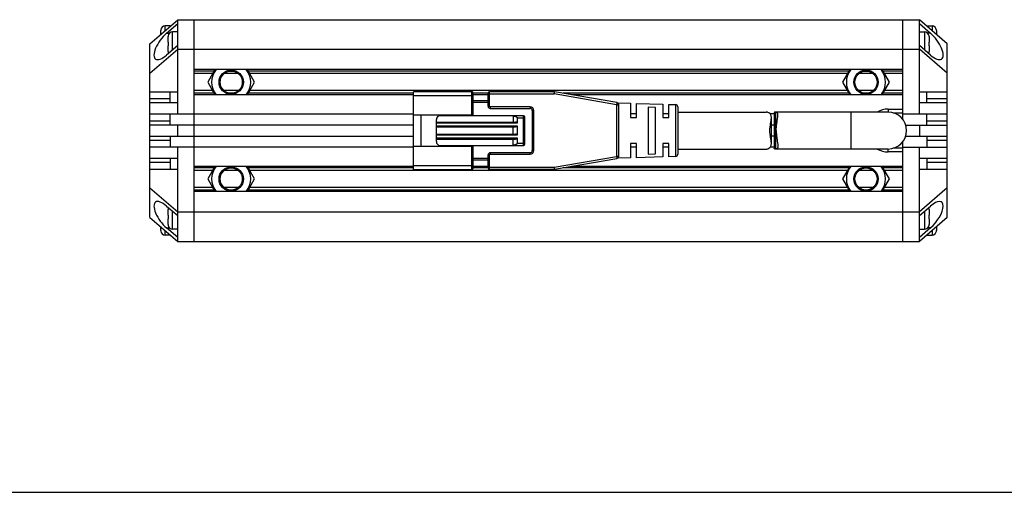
# Model space of a CAD drawing. Header units: millimetres. Extents: x -10 to 461, y 98 to 308.
# Tile 2 of 5: x 123 to 257, y 98 to 162. Entities that reach past the tile are written whole.
import ezdxf

# ---------------------------------------------------------------- set-up
doc = ezdxf.new("R2010")
doc.units = ezdxf.units.MM
doc.header["$LTSCALE"] = 23.1
doc.layers.get('0').update_dxf_attribs({"linetype": 'CONTINUOUS'})
for name, color, linetype in [('00_COMPONENTS', 7, 'CONTINUOUS'), ('_X2_56FE5C42_X0__01_528', 7, 'CONTINUOUS'), ('DRW0001FORMAT', 7, 'CONTINUOUS')]:
    doc.layers.add(name, color=color, linetype=linetype)

msp = doc.modelspace()

# ---------------------------------------------------------------- linework, layer by layer
at = {"color": 7}
msp.add_line((-10.24879, 98.13414), (460.97926, 98.13414), dxfattribs=at)
at = {"layer": '00_COMPONENTS', "color": 7}
for p, q in [((140.80293, 158.83666), (144.55293, 162.08666)), ((143.05293, 160.27159), (144.55293, 161.57159)), ((144.55293, 149.33666), (144.55293, 162.08666)), ((144.55293, 162.08666), (245.05293, 162.08666)), ((146.80293, 132.08666), (146.80293, 162.08666)), ((242.80293, 148.58538), (242.80293, 162.08666)), ((248.80293, 158.83666), (245.05293, 162.08666)), ((245.05293, 149.33666), (245.05293, 162.08666)), ((245.05293, 161.57159), (246.55293, 160.27159)), ((142.25293, 160.09333), (142.25293, 160.60647)), ((142.25499, 160.6863), (142.25792, 160.68579)), ((143.55293, 161.23666), (142.85293, 161.23666)), ((143.55293, 161.23666), (143.55293, 161.22)), ((144.55293, 160.43666), (143.85293, 160.43666)), ((245.05293, 160.43666), (245.75293, 160.43666)), ((246.05293, 161.23666), (246.75293, 161.23666)), ((246.05293, 161.22), (246.05293, 161.23666)), ((247.34795, 160.68579), (247.35086, 160.6863)), ((247.35293, 160.60647), (247.35293, 160.09333)), ((140.80293, 135.33666), (140.80293, 158.83666)), ((143.25293, 159.03666), (143.25293, 159.80647)), ((143.25293, 159.03666), (143.25792, 159.03666)), ((143.25499, 159.8863), (143.25792, 159.88579)), ((246.34795, 159.88579), (246.35086, 159.8863)), ((246.34795, 159.03666), (246.35293, 159.03666)), ((246.35293, 159.80647), (246.35293, 159.03666)), ((248.80293, 135.33666), (248.80293, 158.83666)), ((140.80293, 154.83666), (144.55293, 158.08666)), ((144.55293, 158.60174), (143.05293, 157.30174)), ((143.25293, 157.76686), (143.25293, 158.53666)), ((143.25792, 158.53666), (143.25293, 158.53666)), ((143.25792, 157.68754), (143.25501, 157.68703)), ((144.55293, 158.08666), (245.05293, 158.08666)), ((246.55293, 157.30174), (245.05293, 158.60174)), ((248.80293, 154.83666), (245.05293, 158.08666)), ((246.35293, 158.53666), (246.34795, 158.53666)), ((246.35088, 157.68703), (246.34795, 157.68754)), ((246.35293, 158.53666), (246.35293, 157.76686)), ((242.80293, 155.33666), (146.80293, 155.33666)), ((149.2915, 154.78666), (146.80293, 154.78666)), ((149.60904, 155.33666), (148.62753, 153.63664)), ((152.76554, 154.78666), (150.84033, 154.78666)), ((154.97833, 153.63664), (153.99682, 155.33666)), ((235.2915, 154.78666), (154.31437, 154.78666)), ((235.60904, 155.33666), (234.62753, 153.63664)), ((238.76554, 154.78666), (236.84033, 154.78666)), ((240.97833, 153.63664), (239.99682, 155.33666)), ((242.80293, 154.78666), (240.31437, 154.78666)), ((148.62753, 153.63664), (149.60901, 151.93666)), ((153.99685, 151.93666), (154.97833, 153.63664)), ((234.62753, 153.63664), (235.60901, 151.93666)), ((239.99685, 151.93666), (240.97833, 153.63664)), ((140.80293, 152.33666), (144.55293, 152.33666)), ((143.55293, 150.83666), (143.55293, 152.33666)), ((149.29147, 152.48666), (146.80293, 152.48666)), ((152.76559, 152.48666), (150.84028, 152.48666)), ((235.29147, 152.48666), (154.31439, 152.48666)), ((238.76559, 152.48666), (236.84028, 152.48666)), ((242.80293, 152.48666), (240.31439, 152.48666)), ((245.05293, 152.33666), (248.80293, 152.33666)), ((246.05293, 150.83666), (246.05293, 152.33666)), ((144.55293, 150.83666), (140.80293, 150.83666)), ((176.50293, 151.93666), (146.80293, 151.93666)), ((186.60293, 151.93666), (184.60293, 151.93666)), ((242.80293, 151.93666), (197.92293, 151.93666)), ((248.80293, 150.83666), (245.05293, 150.83666)), ((225.35592, 149.45084), (225.35592, 144.72248)), ((240.80293, 149.58666), (225.54988, 149.58666)), ((240.80293, 149.98666), (242.80293, 149.98666)), ((241.49882, 149.48666), (242.80293, 149.48666)), ((140.80293, 149.33666), (176.50293, 149.33666)), ((143.55293, 147.83666), (143.55293, 149.33666)), ((206.70293, 149.33666), (205.90293, 149.33666)), ((211.10254, 149.33666), (210.30293, 149.33666)), ((225.35592, 149.33666), (224.82425, 149.33666)), ((242.80293, 149.33666), (248.80293, 149.33666)), ((246.05293, 147.83666), (246.05293, 149.33666)), ((176.50293, 147.83666), (140.80293, 147.83666)), ((144.55293, 146.33666), (144.55293, 147.83666)), ((225.35592, 147.83666), (224.98817, 147.83666)), ((243.18652, 147.83666), (248.80293, 147.83666)), ((245.05293, 147.83666), (245.05293, 146.33666)), ((140.80293, 146.33666), (176.50293, 146.33666)), ((143.55293, 146.33666), (143.55293, 144.83666)), ((225.35592, 146.33666), (224.98817, 146.33666)), ((242.80293, 132.08666), (242.80293, 145.58795)), ((243.18652, 146.33666), (248.80293, 146.33666)), ((246.05293, 146.33666), (246.05293, 144.83666)), ((176.50293, 144.83666), (140.80293, 144.83666)), ((144.55293, 132.08666), (144.55293, 144.83666)), ((206.70293, 144.83666), (205.90293, 144.83666)), ((211.10254, 144.83666), (210.30293, 144.83666)), ((225.35592, 144.83666), (224.82426, 144.83666)), ((240.80293, 144.58666), (225.54988, 144.58666)), ((242.80293, 144.18666), (240.80293, 144.18666)), ((242.80293, 144.68666), (241.49882, 144.68666)), ((242.80293, 144.83666), (248.80293, 144.83666)), ((245.05293, 132.08666), (245.05293, 144.83666)), ((140.80293, 143.33666), (144.55293, 143.33666)), ((143.55293, 143.33666), (143.55293, 141.83666)), ((245.05293, 143.33666), (248.80293, 143.33666)), ((246.05293, 143.33666), (246.05293, 141.83666)), ((144.55293, 141.83666), (140.80293, 141.83666)), ((176.50293, 142.23666), (146.80293, 142.23666)), ((149.2915, 141.68666), (146.80293, 141.68666)), ((149.60904, 142.23666), (148.62753, 140.53664)), ((152.76554, 141.68666), (150.84033, 141.68666)), ((154.97833, 140.53664), (153.99682, 142.23666)), ((235.2915, 141.68666), (154.31437, 141.68666)), ((186.60293, 142.23666), (184.60293, 142.23666)), ((242.80293, 142.23666), (197.92293, 142.23666)), ((235.60904, 142.23666), (234.62753, 140.53664)), ((238.76554, 141.68666), (236.84033, 141.68666)), ((240.97833, 140.53664), (239.99682, 142.23666)), ((242.80293, 141.68666), (240.31437, 141.68666)), ((248.80293, 141.83666), (245.05293, 141.83666)), ((148.62753, 140.53664), (149.60901, 138.83666)), ((153.99685, 138.83666), (154.97833, 140.53664)), ((234.62753, 140.53664), (235.60901, 138.83666)), ((239.99685, 138.83666), (240.97833, 140.53664)), ((140.80293, 139.33666), (144.55293, 136.08666)), ((149.29147, 139.38666), (146.80293, 139.38666)), ((242.80293, 138.83666), (146.80293, 138.83666)), ((152.76559, 139.38666), (150.84028, 139.38666)), ((235.29147, 139.38666), (154.31439, 139.38666)), ((238.76559, 139.38666), (236.84028, 139.38666)), ((242.80293, 139.38666), (240.31439, 139.38666)), ((248.80293, 139.33666), (245.05293, 136.08666)), ((143.05293, 136.87159), (144.55293, 135.57159)), ((143.25293, 135.63666), (143.25293, 136.40647)), ((143.25499, 136.4863), (143.25792, 136.48579)), ((144.55293, 136.08666), (245.05293, 136.08666)), ((245.05293, 135.57159), (246.55293, 136.87159)), ((246.34795, 136.48579), (246.35086, 136.4863)), ((246.35293, 136.40647), (246.35293, 135.63666)), ((140.80293, 135.33666), (144.55293, 132.08666)), ((143.25293, 135.63666), (143.25792, 135.63666)), ((143.25293, 134.36686), (143.25293, 135.13666)), ((143.25792, 135.13666), (143.25293, 135.13666)), ((248.80293, 135.33666), (245.05293, 132.08666)), ((246.34795, 135.63666), (246.35293, 135.63666)), ((246.35293, 135.13666), (246.34795, 135.13666)), ((246.35293, 135.13666), (246.35293, 134.36686)), ((142.25293, 133.56686), (142.25293, 134.08)), ((142.25792, 133.48754), (142.25501, 133.48703)), ((144.55293, 132.60174), (143.05293, 133.90174)), ((143.25792, 134.28754), (143.25501, 134.28703)), ((144.55293, 133.73666), (143.85293, 133.73666)), ((246.55293, 133.90174), (245.05293, 132.60174)), ((245.05293, 133.73666), (245.75293, 133.73666)), ((246.35088, 134.28703), (246.34795, 134.28754)), ((247.35088, 133.48703), (247.34795, 133.48754)), ((247.35293, 134.08), (247.35293, 133.56686)), ((143.55293, 132.93666), (142.85293, 132.93666)), ((143.55293, 132.95333), (143.55293, 132.93666)), ((144.55293, 132.08666), (245.05293, 132.08666)), ((246.05293, 132.93666), (246.05293, 132.95333)), ((246.05293, 132.93666), (246.75293, 132.93666))]:
    msp.add_line(p, q, dxfattribs=at)
at = {"layer": '00_COMPONENTS', "color": 4}
for p, q in [((142.85293, 160.61333), (142.85293, 161.23666)), ((143.05293, 160.27159), (143.44252, 160.27159)), ((143.85293, 157.99507), (143.85293, 160.43666)), ((245.75293, 160.43666), (245.75293, 157.99507)), ((246.55293, 160.27159), (246.16335, 160.27159)), ((246.75293, 161.23666), (246.75293, 160.61333)), ((149.49357, 155.13666), (146.80293, 155.13666)), ((235.49357, 155.13666), (154.11229, 155.13666)), ((242.80293, 155.13666), (240.11229, 155.13666)), ((149.49354, 152.13666), (146.80293, 152.13666)), ((176.50293, 152.13666), (154.11232, 152.13666)), ((186.60293, 152.13666), (184.60293, 152.13666)), ((235.49354, 152.13666), (196.76293, 152.13666)), ((242.80293, 152.13666), (240.11232, 152.13666)), ((140.80293, 151.42245), (143.55293, 151.42245)), ((246.05293, 151.42245), (248.80293, 151.42245)), ((225.54988, 149.58666), (225.54988, 144.58666)), ((235.80293, 144.58666), (235.80293, 149.58666)), ((240.80293, 149.98666), (240.80293, 149.58666)), ((140.80293, 148.42245), (143.55293, 148.42245)), ((246.05293, 148.42245), (248.80293, 148.42245)), ((143.55293, 145.75088), (140.80293, 145.75088)), ((248.80293, 145.75088), (246.05293, 145.75088)), ((240.80293, 144.18666), (240.80293, 144.58666)), ((143.55293, 142.75088), (140.80293, 142.75088)), ((248.80293, 142.75088), (246.05293, 142.75088)), ((149.49357, 142.03666), (146.80293, 142.03666)), ((176.50293, 142.03666), (154.11229, 142.03666)), ((186.60293, 142.03666), (184.60293, 142.03666)), ((235.49357, 142.03666), (196.76293, 142.03666)), ((242.80293, 142.03666), (240.11229, 142.03666)), ((149.49354, 139.03666), (146.80293, 139.03666)), ((235.49354, 139.03666), (154.11232, 139.03666)), ((242.80293, 139.03666), (240.11232, 139.03666)), ((143.85293, 133.73666), (143.85293, 136.17826)), ((245.75293, 136.17826), (245.75293, 133.73666)), ((142.85293, 132.93666), (142.85293, 133.56)), ((143.05293, 133.90174), (143.44252, 133.90174)), ((246.55293, 133.90174), (246.16335, 133.90174)), ((246.75293, 133.56), (246.75293, 132.93666))]:
    msp.add_line(p, q, dxfattribs=at)
at = {"layer": '00_COMPONENTS', "color": 7}
for centre, radius in [((151.80293, 153.63664), 1.65), ((151.80293, 153.63664), 1.5), ((237.80293, 153.63664), 1.65), ((237.80293, 153.63664), 1.5), ((151.80293, 140.53664), 1.65), ((151.80293, 140.53664), 1.5), ((237.80293, 140.53664), 1.65), ((237.80293, 140.53664), 1.5)]:
    msp.add_circle(centre, radius, dxfattribs=at)
for centre, radius, start, end in [((142.88554, 160.60651), 0.63261, 172.8013105, 180.0040207), ((142.85293, 160.63666), 0.6, 90, 175.2545596), ((143.85293, 159.83666), 0.6, 90, 175.2545596), ((245.75293, 159.83666), 0.6, 4.7454404, 90), ((246.75293, 160.63666), 0.6, 4.7454404, 90), ((246.72032, 160.60651), 0.63261, 359.9959793, 7.1986895), ((143.88554, 159.80651), 0.63261, 172.8013105, 180.0040207), ((245.72032, 159.80651), 0.63261, 359.9959793, 7.1986895), ((143.88554, 157.76682), 0.63261, 179.9959793, 187.1986895), ((143.85293, 157.73666), 0.6, 184.7454404, 201.8749074), ((245.75293, 157.73666), 0.6, 338.1250926, 355.2545596), ((245.72032, 157.76682), 0.63261, 352.8013105, 0.0040207), ((151.80293, 153.63664), 2.65578, 140.1845643, 219.8141529), ((151.80293, 153.63664), 2.65578, 320.1858471, 39.8154357), ((237.80293, 153.63664), 2.65578, 140.1845643, 219.8141529), ((237.80293, 153.63664), 2.65578, 320.1858471, 39.8154357), ((240.80293, 147.08666), 2.9, 90, 120.4440367), ((240.80293, 147.08666), 2.5, 270, 90), ((240.80293, 147.08666), 2.9, 239.5562253, 270), ((151.80293, 140.53664), 2.65578, 140.1845643, 219.8141529), ((151.80293, 140.53664), 2.65578, 320.1858471, 39.8154357), ((237.80293, 140.53664), 2.65578, 140.1845643, 219.8141529), ((237.80293, 140.53664), 2.65578, 320.1858471, 39.8154357), ((143.88554, 136.40651), 0.63261, 172.8013105, 180.0040207), ((143.85293, 136.43666), 0.6, 158.1250926, 175.2545596), ((245.75293, 136.43666), 0.6, 4.7454404, 21.8749074), ((245.72032, 136.40651), 0.63261, 359.9959793, 7.1986895), ((142.88554, 133.56682), 0.63261, 179.9959793, 187.1986895), ((142.85293, 133.53666), 0.6, 184.7454404, 270), ((143.88554, 134.36682), 0.63261, 179.9959793, 187.1986895), ((143.85293, 134.33666), 0.6, 184.7454404, 270), ((245.75293, 134.33666), 0.6, 270, 355.2545596), ((245.72032, 134.36682), 0.63261, 352.8013105, 0.0040207), ((246.75293, 133.53666), 0.6, 270, 355.2545596), ((246.72032, 133.56682), 0.63261, 352.8013105, 0.0040207)]:
    msp.add_arc(centre, radius, start, end, dxfattribs=at)
for centre, major_axis, start_param, end_param in [((143.05293, 158.78666), (1.51036, 2.0101), 1.079057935, 4.220650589), ((246.55293, 158.78666), (-1.51036, 2.0101), 2.062534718, 5.204127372), ((143.05293, 135.38666), (-1.51036, 2.0101), 5.204127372, 8.345720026), ((246.55293, 135.38666), (1.51036, 2.0101), -2.062534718, 1.079057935)]:
    msp.add_ellipse(centre, major_axis=major_axis, ratio=0.402459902, start_param=start_param, end_param=end_param, dxfattribs=at)
for points, knots in [([(143.25792, 159.03666), (143.25557, 158.95336), (143.2544, 158.78666), (143.25557, 158.61997), (143.25792, 158.53666)], [0, 0, 0, 0, 0.500000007, 1, 1, 1, 1]), ([(246.34795, 158.53666), (246.35029, 158.61997), (246.35146, 158.78666), (246.35029, 158.95336), (246.34795, 159.03666)], [0, 0, 0, 0, 0.500000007, 1, 1, 1, 1]), ([(225.54988, 149.58666), (225.52137, 149.58666), (225.4808, 149.58431), (225.43201, 149.57036), (225.40375, 149.55588), (225.38168, 149.53633), (225.36042, 149.50249), (225.35592, 149.47151), (225.35592, 149.45084)], [0, 0, 0, 0, 0.316893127, 0.446711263, 0.561461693, 0.666849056, 0.770381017, 1, 1, 1, 1]), ([(225.87316, 149.18782), (225.87316, 149.21934), (225.87097, 149.27871), (225.85839, 149.36175), (225.83552, 149.43279), (225.80099, 149.49134), (225.75394, 149.53627), (225.69509, 149.56679), (225.62574, 149.58368), (225.5761, 149.58666), (225.54988, 149.58666)], [0, 0, 0, 0, 0.159661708, 0.300361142, 0.424161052, 0.535425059, 0.641027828, 0.749196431, 0.867252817, 1, 1, 1, 1]), ([(225.64593, 147.08666), (225.64593, 147.29341), (225.66702, 147.69461), (225.73497, 148.17981), (225.79513, 148.53893), (225.83455, 148.77796), (225.86369, 148.99153), (225.87316, 149.12579), (225.87316, 149.18782)], [0, 0, 0, 0, 0.293174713, 0.5685376, 0.694355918, 0.809542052, 0.912039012, 1, 1, 1, 1]), ([(225.64593, 147.08666), (225.64593, 146.87992), (225.66702, 146.47872), (225.73497, 145.99352), (225.79513, 145.6344), (225.83455, 145.39537), (225.86369, 145.1818), (225.87316, 145.04754), (225.87316, 144.98551)], [0, 0, 0, 0, 0.293175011, 0.568538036, 0.69435641, 0.80954254, 0.912039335, 1, 1, 1, 1]), ([(225.54988, 144.58666), (225.52137, 144.58666), (225.4808, 144.58902), (225.43201, 144.60297), (225.40376, 144.61745), (225.38168, 144.637), (225.36042, 144.67084), (225.35592, 144.70182), (225.35592, 144.72249)], [0, 0, 0, 0, 0.316893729, 0.446713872, 0.561462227, 0.666851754, 0.770386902, 1, 1, 1, 1]), ([(225.87316, 144.98551), (225.87316, 144.95399), (225.87097, 144.89462), (225.85839, 144.81158), (225.83552, 144.74054), (225.80099, 144.68199), (225.75394, 144.63706), (225.69509, 144.60654), (225.62574, 144.58965), (225.5761, 144.58666), (225.54988, 144.58666)], [0, 0, 0, 0, 0.159662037, 0.300361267, 0.424161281, 0.535425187, 0.641027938, 0.749196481, 0.867252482, 1, 1, 1, 1]), ([(143.25792, 135.63666), (143.25557, 135.55336), (143.2544, 135.38666), (143.25557, 135.21997), (143.25792, 135.13666)], [0, 0, 0, 0, 0.500000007, 1, 1, 1, 1]), ([(246.34795, 135.13666), (246.35029, 135.21997), (246.35146, 135.38666), (246.35029, 135.55336), (246.34795, 135.63666)], [0, 0, 0, 0, 0.500000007, 1, 1, 1, 1])]:
    msp.add_open_spline(points, degree=3, knots=knots, dxfattribs=at)
at = {"layer": '_X2_56FE5C42_X0__01_528', "color": 7}
for p, q in [((176.50293, 141.83666), (176.50293, 152.33666)), ((184.40293, 152.33666), (176.50293, 152.33666)), ((184.60293, 149.21166), (184.60293, 152.13666)), ((186.60293, 150.38666), (186.60293, 152.13666)), ((195.57726, 152.33666), (186.80293, 152.33666)), ((204.0539, 150.8796), (195.62825, 152.3323)), ((186.60293, 151.08666), (184.60293, 151.08666)), ((204.15727, 150.84122), (205.90294, 150.78666)), ((205.90293, 150.78666), (205.90293, 148.83679)), ((206.70293, 150.76166), (210.30294, 150.64916)), ((206.70293, 148.83666), (206.70293, 150.76166)), ((186.90293, 150.08666), (192.30293, 150.08666)), ((192.60293, 149.78666), (192.60293, 144.38666)), ((204.30293, 143.58936), (204.30293, 150.58397)), ((208.30293, 150.26112), (208.30293, 143.91221)), ((209.30294, 150.22539), (208.30294, 150.26112)), ((209.30293, 143.94779), (209.30293, 150.22539)), ((210.30293, 150.64916), (210.30293, 148.8368)), ((211.10254, 150.62418), (212.0123, 150.59575)), ((211.10254, 148.83666), (211.10254, 150.62418)), ((212.30293, 150.29602), (212.30293, 143.87731)), ((212.30293, 149.58666), (224.30293, 149.58666)), ((176.50293, 149.21166), (184.60293, 149.21166)), ((177.50293, 149.21166), (177.50293, 144.96166)), ((179.60293, 145.58666), (179.60293, 148.58666)), ((179.60293, 148.23666), (190.30293, 148.23666)), ((191.40293, 149.08666), (180.10293, 149.08666)), ((183.50293, 149.08666), (183.50293, 149.21166)), ((190.00293, 149.08666), (190.00293, 148.23666)), ((190.60293, 148.13666), (190.60293, 148.78666)), ((191.60293, 145.28666), (191.60293, 148.88666)), ((205.90294, 148.83666), (206.70294, 148.83666)), ((210.30294, 148.83666), (211.10255, 148.83666)), ((224.98817, 145.36784), (224.98817, 148.80549)), ((179.60293, 147.58666), (190.30293, 147.58666)), ((190.00293, 146.58666), (190.00293, 147.58666)), ((190.60293, 146.48666), (190.60293, 147.68666)), ((179.60293, 146.58666), (190.30293, 146.58666)), ((179.60293, 145.93666), (190.30293, 145.93666)), ((190.00293, 145.08666), (190.00293, 145.93666)), ((190.60293, 145.38666), (190.60293, 146.03666)), ((176.50293, 144.96166), (184.60293, 144.96166)), ((180.10293, 145.08666), (191.40293, 145.08666)), ((183.50293, 144.96166), (183.50293, 145.08666)), ((184.60293, 142.03666), (184.60293, 144.96166)), ((192.30293, 144.08666), (186.90293, 144.08666)), ((205.90293, 145.33666), (205.90293, 143.38666)), ((206.70294, 145.33666), (205.90294, 145.33666)), ((206.70293, 143.41166), (206.70293, 145.33653)), ((210.30293, 145.33666), (210.30293, 143.52416)), ((211.10255, 145.33666), (210.30294, 145.33666)), ((211.10254, 143.54915), (211.10254, 145.33652)), ((212.30293, 144.58666), (224.30293, 144.58666)), ((186.60293, 143.08666), (184.60293, 143.08666)), ((186.60293, 142.03666), (186.60293, 143.78666)), ((195.62823, 141.84103), (204.05391, 143.29373)), ((205.90293, 143.38666), (204.1573, 143.33211)), ((210.30293, 143.52416), (206.70294, 143.41166)), ((208.30294, 143.91221), (209.30294, 143.94779)), ((212.0123, 143.57758), (211.10255, 143.54915)), ((176.50293, 141.83666), (184.40293, 141.83666)), ((195.57724, 141.83666), (186.80293, 141.83666))]:
    msp.add_line(p, q, dxfattribs=at)
at = {"layer": '_X2_56FE5C42_X0__01_528', "color": 4}
for p, q in [((184.40293, 149.21166), (184.40293, 152.33666)), ((186.80293, 150.38666), (186.80293, 152.33666)), ((195.57726, 152.33666), (195.57726, 152.03666)), ((195.57726, 152.03666), (195.62825, 152.3323)), ((176.50293, 151.83666), (184.60293, 151.83666)), ((186.60293, 150.88666), (184.60293, 150.88666)), ((186.60293, 152.03666), (195.57726, 152.03666)), ((204.00293, 150.58396), (195.57726, 152.03666)), ((204.0539, 150.8796), (204.00293, 150.58396)), ((186.60293, 150.38666), (186.80293, 150.38666)), ((186.90293, 150.28666), (186.90293, 150.08666)), ((192.30293, 150.28666), (186.90293, 150.28666)), ((192.30293, 150.28666), (192.30293, 150.08666)), ((192.80293, 149.78666), (192.60293, 149.78666)), ((192.80293, 144.38666), (192.80293, 149.78666)), ((204.00293, 150.58396), (204.30293, 150.58397)), ((204.00293, 150.58396), (204.00293, 143.58937)), ((212.0123, 150.59575), (212.0123, 143.57758)), ((179.60293, 148.13666), (190.60293, 148.13666)), ((190.60293, 148.78666), (191.60293, 148.78666)), ((191.40293, 145.08666), (191.40293, 149.08666)), ((190.60293, 147.68666), (179.60293, 147.68666)), ((179.60293, 146.48666), (190.60293, 146.48666)), ((190.60293, 146.03666), (179.60293, 146.03666)), ((184.40293, 141.83666), (184.40293, 144.96166)), ((186.90293, 144.08666), (186.90293, 143.88667)), ((190.60293, 145.38666), (191.60293, 145.38666)), ((192.30293, 143.88667), (192.30293, 144.08666)), ((192.80293, 144.38666), (192.60293, 144.38666)), ((186.60293, 143.28666), (184.60293, 143.28666)), ((186.80293, 143.78666), (186.60293, 143.78666)), ((186.80293, 141.83666), (186.80293, 143.78666)), ((186.90293, 143.88666), (192.30293, 143.88667)), ((195.57726, 142.13666), (204.00293, 143.58937)), ((204.30293, 143.58937), (204.00293, 143.58937)), ((204.00293, 143.58937), (204.05391, 143.29373)), ((176.50293, 142.33666), (184.60293, 142.33666)), ((186.60293, 142.13666), (195.57726, 142.13666)), ((195.57726, 142.13666), (195.57724, 141.83666)), ((195.62823, 141.84103), (195.57726, 142.13666))]:
    msp.add_line(p, q, dxfattribs=at)
at = {"layer": '_X2_56FE5C42_X0__01_528', "color": 7}
for centre, radius, start, end in [((184.40293, 152.13666), 0.2, 359.9998736, 89.9999992), ((186.80293, 152.13666), 0.2, 90, 179.9999991), ((195.57726, 152.03666), 0.3, 80.2090251, 90.0001031), ((204.00293, 150.58396), 0.3, 0.0062155, 80.2176628), ((186.90293, 150.38666), 0.3, 180.0000011, 269.9999993), ((192.30293, 149.78666), 0.3, 0.0000008, 89.9999999), ((212.00293, 150.29589), 0.3, 0.0527126, 88.2099508), ((180.10293, 148.58666), 0.5, 90, 180), ((189.73696, 146.8119), 2.27322, 82.4934404, 83.2809718), ((191.40293, 148.88666), 0.2, 0, 89.9999992), ((180.10293, 145.58666), 0.5, 180, 269.9999997), ((186.90293, 143.78666), 0.3, 90.000001, 179.9999991), ((191.40293, 145.28666), 0.2, 270.0000001, 359.9999997), ((192.30293, 144.38666), 0.3, 270.0000008, 359.9999999), ((204.00293, 143.58937), 0.3, 279.7867878, 359.999999), ((212.00293, 143.87744), 0.3, 271.7900492, 359.9472874), ((184.40293, 142.03666), 0.2, 270.0000001, 0.0001264), ((186.80293, 142.03666), 0.2, 180.0000001, 270), ((195.57726, 142.13666), 0.3, 269.9914321, 279.7825102)]:
    msp.add_arc(centre, radius, start, end, dxfattribs=at)
at = {"layer": '_X2_56FE5C42_X0__01_528', "color": 4}
for centre, radius, start, end in [((186.90293, 150.38666), 0.1, 180, 270), ((192.30293, 149.78666), 0.49999, 0, 89.9999997), ((192.30293, 144.38666), 0.49999, 270, 359.9999997), ((186.90293, 143.78666), 0.1, 90, 180)]:
    msp.add_arc(centre, radius, start, end, dxfattribs=at)
at = {"layer": '_X2_56FE5C42_X0__01_528', "color": 7}
for centre, start_param, end_param in [((190.30293, 148.13666), 0.000000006, 1.570796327), ((190.30293, 147.68666), -1.570796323, 0), ((190.30293, 146.48666), 0, 1.570796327), ((190.30293, 146.03666), -1.570796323, 0)]:
    msp.add_ellipse(centre, major_axis=(0.3, 0), ratio=0.333333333, start_param=start_param, end_param=end_param, dxfattribs=at)
for points, knots in [([(224.98815, 148.80548), (224.98818, 148.86767), (224.98099, 148.98601), (224.94002, 149.15123), (224.86814, 149.29022), (224.74123, 149.43446), (224.57937, 149.52754), (224.41698, 149.57591), (224.33912, 149.58665), (224.30328, 149.58666)], [0, 0, 0, 0, 0.160927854, 0.305432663, 0.437343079, 0.561771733, 0.79838486, 0.90724341, 1, 1, 1, 1]), ([(190.03394, 149.06564), (190.08871, 149.05842), (190.1706, 149.04457), (190.2781, 149.01827), (190.35761, 148.99368), (190.43518, 148.96282), (190.49693, 148.92978), (190.54215, 148.89637), (190.57256, 148.86639), (190.59628, 148.83005), (190.60293, 148.8011), (190.60293, 148.78666)], [0, 0, 0, 0, 0.247473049, 0.371406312, 0.495531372, 0.619965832, 0.744940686, 0.807874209, 0.871267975, 0.935328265, 1, 1, 1, 1]), ([(224.79577, 147.08666), (224.79577, 147.24459), (224.81388, 147.5551), (224.88187, 148.00221), (224.95741, 148.41412), (224.98809, 148.68031), (224.98815, 148.80548)], [0, 0, 0, 0, 0.273665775, 0.537734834, 0.783085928, 1, 1, 1, 1]), ([(224.98815, 145.36784), (224.98809, 145.49302), (224.95741, 145.75921), (224.88187, 146.17112), (224.81388, 146.61823), (224.79577, 146.92874), (224.79577, 147.08666)], [0, 0, 0, 0, 0.216911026, 0.462261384, 0.726331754, 1, 1, 1, 1]), ([(190.60293, 145.38666), (190.60293, 145.37156), (190.59561, 145.34127), (190.57001, 145.30378), (190.53757, 145.27308), (190.48961, 145.23903), (190.42442, 145.20556), (190.34277, 145.17449), (190.25919, 145.14993), (190.14629, 145.12393), (190.06038, 145.11059), (190.00293, 145.10382)], [0, 0, 0, 0, 0.064652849, 0.128679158, 0.192035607, 0.254943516, 0.379898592, 0.504336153, 0.628481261, 0.752444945, 1, 1, 1, 1]), ([(224.30328, 144.58667), (224.33912, 144.58667), (224.41698, 144.59742), (224.57937, 144.64579), (224.74123, 144.73887), (224.86814, 144.88311), (224.94002, 145.0221), (224.98099, 145.18732), (224.98818, 145.30566), (224.98815, 145.36784)], [0, 0, 0, 0, 0.092763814, 0.201617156, 0.438230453, 0.562658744, 0.694568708, 0.839072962, 1, 1, 1, 1])]:
    msp.add_open_spline(points, degree=3, knots=knots, dxfattribs=at)
at = {"layer": 'DRW0001FORMAT', "color": 7}
msp.add_line((-10.24879, 98.13414), (460.97926, 98.13414), dxfattribs=at)

doc.saveas('drawing.dxf')
